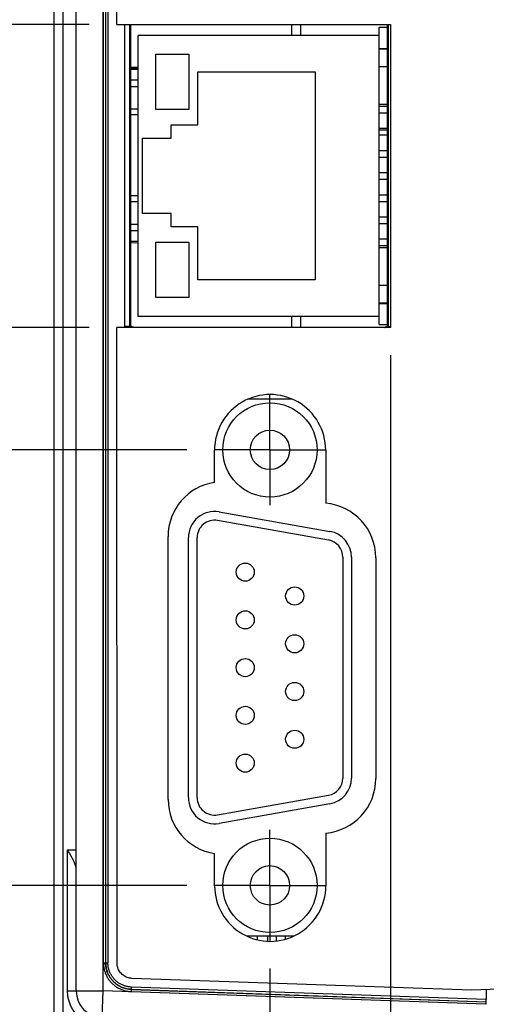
# Model space of a CAD drawing. Header units: inches. Extents: x 0 to 34, y 0 to 22.
# Tile 20 of 93: x 7.3 to 8.4, y 8.6 to 10.9. Entities that reach past the tile are written whole.
import ezdxf

# ---------------------------------------------------------------- set-up
doc = ezdxf.new("R2010")
doc.units = ezdxf.units.IN
doc.header["$LTSCALE"] = 1.87
doc.header["$MEASUREMENT"] = 0
doc.linetypes.add('CENTER', pattern=[0.6, 0.375, -0.075, 0.075, -0.075])
doc.layers.get('0').update_dxf_attribs({"linetype": 'CONTINUOUS'})
doc.layers.add('DEFAULT_1', color=7, linetype='CENTER')
doc.layers.add('DIMENSIONS', color=7, linetype='CONTINUOUS')
doc.styles.get("Standard").update_dxf_attribs({"font": 'txt', "width": 0.8})
doc.dimstyles.new('DIMSTYLE_1', dxfattribs={"dimtxt": 0.125, "dimasz": 0.18, "dimexe": 0.18, "dimexo": 0.0625, "dimgap": 0.09, "dimtad": 0, "dimtih": 1, "dimtoh": 1, "dimdec": 3, "dimzin": 4, "dimdsep": 46, "dimtxsty": 'STANDARD', "dimblk": '_FILLED', "dimblk1": '_FILLED', "dimblk2": '_FILLED', "dimcen": 0.09, "dimadec": 0, "dimazin": 0, "dimtp": 0.01, "dimtm": 0.01, "dimtfac": 1, "dimtdec": 3, "dimtofl": 0, "dimtmove": 0, "dimatfit": 3, "dimldrblk": '_FILLED', "dimfxl": 1, "dimtolj": 1, "dimtzin": 4, "dimarcsym": 0})

# ---------------------------------------------------------------- blocks, each defined once
blk = doc.blocks.new('_FILLED')
at = {"color": 0, "linetype": 'BYBLOCK'}
blk.add_solid([(0, 0), (-1, 0.174), (-1, -0.174)], dxfattribs=at)
blk = doc.blocks.new('*D12')
at = {"layer": 'DIMENSIONS', "color": 2, "linetype": 'CONTINUOUS'}
for p, q in [((6.6463, 8.8968), (6.6463, 9.2568)), ((7.6967, 8.8968), (6.5213, 8.8968)), ((8.3338, 8.5172), (6.5213, 8.5172)), ((6.6463, 8.5172), (6.6463, 8.1572))]:
    blk.add_line(p, q, dxfattribs=at)
at = {"layer": 'DIMENSIONS', "color": 2, "linetype": 'CONTINUOUS', "xscale": 0.18, "yscale": 0.18, "zscale": 0.18}
for p, rotation in [((6.6463, 8.8968), 270), ((6.6463, 8.5172), 90)]:
    blk.add_blockref('_FILLED', p, dxfattribs=dict(at, rotation=rotation))
at = {"layer": 'DIMENSIONS', "color": 2, "linetype": 'CONTINUOUS', "width": 0.8}
for s, p in [('.380', (6.0838, 8.6445)), ('[', (6.6088, 8.6445)), ('9.64', (6.7088, 8.6445)), (']', (7.1088, 8.6445))]:
    blk.add_text(s, height=0.125, dxfattribs=at).set_placement(p)
blk = doc.blocks.new('*D13')
at = {"layer": 'DIMENSIONS', "color": 2, "linetype": 'CONTINUOUS'}
for p, q in [((7.6967, 9.8806), (5.7713, 9.8806)), ((5.8963, 9.8806), (5.8963, 9.5614)), ((5.8963, 8.8968), (5.8963, 9.3114)), ((7.6967, 8.8968), (5.7713, 8.8968))]:
    blk.add_line(p, q, dxfattribs=at)
at = {"layer": 'DIMENSIONS', "color": 2, "linetype": 'CONTINUOUS', "xscale": 0.18, "yscale": 0.18, "zscale": 0.18}
for p, rotation in [((5.8963, 9.8806), 90), ((5.8963, 8.8968), 270)]:
    blk.add_blockref('_FILLED', p, dxfattribs=dict(at, rotation=rotation))
at = {"layer": 'DIMENSIONS', "color": 2, "linetype": 'CONTINUOUS', "width": 0.8}
for s, p in [('.984', (5.2838, 9.3739)), ('[', (5.8088, 9.3739)), ('24.99', (5.9088, 9.3739)), (']', (6.4088, 9.3739))]:
    blk.add_text(s, height=0.125, dxfattribs=at).set_placement(p)
blk = doc.blocks.new('*D14')
at = {"layer": 'DIMENSIONS', "color": 2, "linetype": 'CONTINUOUS'}
for p, q in [((7.4756, 10.8419), (6.5212, 10.8416)), ((6.6462, 10.8417), (6.6463, 10.6242)), ((6.6464, 10.1567), (6.6463, 10.3742)), ((7.4758, 10.1569), (6.5214, 10.1566))]:
    blk.add_line(p, q, dxfattribs=at)
at = {"layer": 'DIMENSIONS', "color": 2, "linetype": 'CONTINUOUS', "xscale": 0.18, "yscale": 0.18, "zscale": 0.18}
for p, rotation in [((6.6462, 10.8417), 90.01459), ((6.6464, 10.1567), 270.01459)]:
    blk.add_blockref('_FILLED', p, dxfattribs=dict(at, rotation=rotation))
at = {"layer": 'DIMENSIONS', "color": 2, "linetype": 'CONTINUOUS', "width": 0.8}
for s, p in [('[', (6.6088, 10.4367)), (']', (7.1088, 10.4367)), ('.685', (6.0838, 10.4367)), ('17.4', (6.7088, 10.4367))]:
    blk.add_text(s, height=0.125, dxfattribs=at).set_placement(p)
blk = doc.blocks.new('*D15')
at = {"layer": 'DIMENSIONS', "color": 2, "linetype": 'CONTINUOUS'}
for p, q in [((7.4758, 10.1569), (5.0211, 10.1562)), ((5.1461, 10.1563), (5.1463, 9.2616)), ((5.1465, 8.5164), (5.1463, 9.0116)), ((8.3338, 8.5172), (5.0215, 8.5163))]:
    blk.add_line(p, q, dxfattribs=at)
at = {"layer": 'DIMENSIONS', "color": 2, "linetype": 'CONTINUOUS', "xscale": 0.18, "yscale": 0.18, "zscale": 0.18}
for p, rotation in [((5.1461, 10.1563), 90.01459), ((5.1465, 8.5164), 270.01459)]:
    blk.add_blockref('_FILLED', p, dxfattribs=dict(at, rotation=rotation))
at = {"layer": 'DIMENSIONS', "color": 2, "linetype": 'CONTINUOUS', "width": 0.8}
for s, p in [('1.640', (4.4838, 9.0741)), ('[', (5.1088, 9.0741)), ('41.65', (5.2088, 9.0741)), (']', (5.7088, 9.0741))]:
    blk.add_text(s, height=0.125, dxfattribs=at).set_placement(p)
blk = doc.blocks.new('*D19')
at = {"layer": 'DIMENSIONS', "color": 2, "linetype": 'CONTINUOUS'}
for p, q in [((8.6364, 8.6693), (8.6364, 7.6422)), ((8.9664, 8.6693), (8.9664, 7.6422)), ((8.6364, 7.7672), (8.2764, 7.7672)), ((8.9664, 7.7672), (9.5745, 7.7672))]:
    blk.add_line(p, q, dxfattribs=at)
at = {"layer": 'DIMENSIONS', "color": 2, "linetype": 'CONTINUOUS', "xscale": 0.18, "yscale": 0.18, "zscale": 0.18}
blk.add_blockref('_FILLED', (8.6364, 7.7672), dxfattribs=at)
at = {"layer": 'DIMENSIONS', "color": 2, "linetype": 'CONTINUOUS', "xscale": 0.18, "yscale": 0.18, "zscale": 0.18, "rotation": 180}
blk.add_blockref('_FILLED', (8.9664, 7.7672), dxfattribs=at)
at = {"layer": 'DIMENSIONS', "color": 2, "linetype": 'CONTINUOUS', "width": 0.8}
for s, p in [('.330', (9.637, 7.7047)), ('[', (10.162, 7.7047)), ('8.38', (10.262, 7.7047)), (']', (10.662, 7.7047))]:
    blk.add_text(s, height=0.125, dxfattribs=at).set_placement(p)
blk = doc.blocks.new('*D20')
at = {"layer": 'DIMENSIONS', "color": 2, "linetype": 'CONTINUOUS'}
for p, q in [((7.8843, 8.7092), (7.8843, 6.1422)), ((7.3963, 8.5476), (7.3963, 6.1422)), ((7.3963, 6.2672), (7.0748, 6.2672)), ((7.8843, 6.2672), (8.2443, 6.2672))]:
    blk.add_line(p, q, dxfattribs=at)
at = {"layer": 'DIMENSIONS', "color": 2, "linetype": 'CONTINUOUS', "xscale": 0.18, "yscale": 0.18, "zscale": 0.18}
blk.add_blockref('_FILLED', (7.3963, 6.2672), dxfattribs=at)
at = {"layer": 'DIMENSIONS', "color": 2, "linetype": 'CONTINUOUS', "xscale": 0.18, "yscale": 0.18, "zscale": 0.18, "rotation": 180}
blk.add_blockref('_FILLED', (7.8843, 6.2672), dxfattribs=at)
at = {"layer": 'DIMENSIONS', "color": 2, "linetype": 'CONTINUOUS', "width": 0.8}
for s, p in [('2X ', (5.5873, 6.2047)), ('.488', (5.8873, 6.2047)), ('[', (6.4123, 6.2047)), ('12.4', (6.5123, 6.2047)), (']', (6.9123, 6.2047))]:
    blk.add_text(s, height=0.125, dxfattribs=at).set_placement(p)
blk = doc.blocks.new('*D21')
at = {"layer": 'DIMENSIONS', "color": 2, "linetype": 'CONTINUOUS'}
for p, q in [((8.1566, 10.0945), (8.1566, 6.8922)), ((7.3963, 8.5476), (7.3963, 6.8922)), ((7.3963, 7.0172), (7.0535, 7.0172)), ((8.1566, 7.0172), (8.5166, 7.0172))]:
    blk.add_line(p, q, dxfattribs=at)
at = {"layer": 'DIMENSIONS', "color": 2, "linetype": 'CONTINUOUS', "xscale": 0.18, "yscale": 0.18, "zscale": 0.18}
blk.add_blockref('_FILLED', (7.3963, 7.0172), dxfattribs=at)
at = {"layer": 'DIMENSIONS', "color": 2, "linetype": 'CONTINUOUS', "xscale": 0.18, "yscale": 0.18, "zscale": 0.18, "rotation": 180}
blk.add_blockref('_FILLED', (8.1566, 7.0172), dxfattribs=at)
at = {"layer": 'DIMENSIONS', "color": 2, "linetype": 'CONTINUOUS', "width": 0.8}
for s, p in [('.760', (5.766, 6.9547)), ('[', (6.291, 6.9547)), ('19.31', (6.391, 6.9547)), (']', (6.891, 6.9547))]:
    blk.add_text(s, height=0.125, dxfattribs=at).set_placement(p)

msp = doc.modelspace()

# ---------------------------------------------------------------- linework, layer by layer
at = {"color": 7, "linetype": 'CONTINUOUS'}
for p, q in [((7.3963, 8.6101), (7.3963, 13.4089)), ((7.4158, 13.4089), (7.4158, 8.6101)), ((7.4463, 8.6583), (7.4463, 13.3615)), ((7.5063, 13.3615), (7.5063, 8.6583)), ((7.5078, 8.7218), (7.5078, 13.2975)), ((7.5128, 13.2974), (7.5128, 8.7219)), ((7.513, 8.7219), (7.513, 13.2974)), ((7.518, 13.2973), (7.518, 8.722)), ((7.5381, 10.8419), (7.5375, 13.297)), ((7.5381, 10.8419), (8.1564, 10.842)), ((7.5565, 10.1594), (7.5565, 10.8419)), ((7.5665, 10.8419), (7.5665, 10.1594)), ((7.5696, 10.8419), (7.5701, 10.8415)), ((7.5701, 10.163), (7.5701, 10.8415)), ((7.9337, 10.8172), (7.9337, 10.842)), ((7.9533, 10.842), (7.9533, 10.8172)), ((8.1313, 10.1637), (8.1313, 10.8357)), ((8.1313, 10.8357), (8.1491, 10.8357)), ((8.1491, 10.842), (8.1491, 10.1624)), ((8.1491, 10.842), (8.1492, 10.842)), ((8.1521, 10.1594), (8.1521, 10.842)), ((8.1564, 10.842), (8.1566, 10.157)), ((7.5863, 10.1822), (7.5863, 10.8172)), ((8.1313, 10.8172), (7.5863, 10.8172)), ((7.6263, 10.6497), (7.6263, 10.7747)), ((7.6263, 10.7747), (7.7013, 10.7747)), ((7.7013, 10.7747), (7.7013, 10.6497)), ((8.1313, 10.7877), (8.1491, 10.7877)), ((8.1313, 10.7867), (8.1491, 10.7867)), ((7.5701, 10.7459), (7.5863, 10.7455)), ((8.1313, 10.7467), (8.1491, 10.7467)), ((7.5701, 10.7441), (7.5863, 10.7437)), ((7.5701, 10.7411), (7.5863, 10.7407)), ((7.7213, 10.6147), (7.7213, 10.7347)), ((7.7213, 10.7347), (7.9863, 10.7347)), ((7.9863, 10.7347), (7.9863, 10.2647)), ((7.5863, 10.7162), (7.5701, 10.7162)), ((7.5701, 10.702), (7.5863, 10.702)), ((8.1313, 10.6617), (8.1491, 10.6617)), ((8.1313, 10.6572), (8.1491, 10.6572)), ((7.5863, 10.6506), (7.5701, 10.6507)), ((7.7013, 10.6497), (7.6263, 10.6497)), ((8.1313, 10.6422), (8.1491, 10.6422)), ((7.6613, 10.5847), (7.6613, 10.6147)), ((7.6613, 10.6147), (7.7213, 10.6147)), ((8.1313, 10.6072), (8.1491, 10.6072)), ((8.1491, 10.6032), (8.1313, 10.6032)), ((8.1313, 10.5922), (8.1491, 10.5922)), ((7.5963, 10.4147), (7.5963, 10.5847)), ((7.5963, 10.5847), (7.6613, 10.5847)), ((8.1313, 10.5572), (8.1491, 10.5572)), ((8.1313, 10.5422), (8.1491, 10.5422)), ((8.1313, 10.5072), (8.1491, 10.5072)), ((8.1313, 10.4922), (8.1491, 10.4922)), ((8.1313, 10.4572), (8.1491, 10.4572)), ((7.5701, 10.4421), (7.5863, 10.4422)), ((8.1313, 10.4422), (8.1491, 10.4422)), ((7.6613, 10.4147), (7.5963, 10.4147)), ((7.6613, 10.3847), (7.6613, 10.4147)), ((7.5863, 10.3902), (7.5701, 10.3902)), ((8.1313, 10.4072), (8.1491, 10.4072)), ((8.1313, 10.3922), (8.1491, 10.3922)), ((7.5701, 10.376), (7.5863, 10.376)), ((7.7213, 10.3847), (7.6613, 10.3847)), ((7.7213, 10.2647), (7.7213, 10.3847)), ((7.5863, 10.3518), (7.5701, 10.3514)), ((7.5701, 10.3485), (7.5863, 10.3489)), ((7.6263, 10.2247), (7.6263, 10.3497)), ((7.6263, 10.3497), (7.7013, 10.3497)), ((7.7013, 10.3497), (7.7013, 10.2247)), ((8.1313, 10.3572), (8.1491, 10.3572)), ((8.1313, 10.3422), (8.1491, 10.3422)), ((8.1313, 10.3377), (8.1491, 10.3377)), ((7.9863, 10.2647), (7.7213, 10.2647)), ((8.1313, 10.2527), (8.1491, 10.2527)), ((7.7013, 10.2247), (7.6263, 10.2247)), ((8.1313, 10.2127), (8.1491, 10.2127)), ((8.1313, 10.2117), (8.1491, 10.2117)), ((8.1313, 10.1822), (7.5863, 10.1822)), ((7.9337, 10.1576), (7.9337, 10.1822)), ((7.9533, 10.1822), (7.9533, 10.1576)), ((8.1566, 10.157), (7.5383, 10.1569)), ((7.5387, 8.7216), (7.5383, 10.1569)), ((7.5701, 10.163), (7.5665, 10.1594)), ((7.574, 10.1569), (7.5751, 10.158)), ((7.5751, 10.158), (8.1441, 10.1574)), ((8.1313, 10.1637), (8.1491, 10.1637)), ((8.1441, 10.1574), (8.1445, 10.157)), ((8.1521, 10.1594), (8.1491, 10.1624)), ((8.1521, 10.1594), (8.1566, 10.1594)), ((7.9347, 9.9952), (7.8346, 9.9952)), ((7.9337, 9.9952), (7.9337, 9.9957)), ((7.759, 9.8072), (7.759, 9.8799)), ((8.0103, 9.88), (8.0104, 9.7602)), ((7.7694, 9.7406), (8.0198, 9.6964)), ((8.0164, 9.677), (7.766, 9.7212)), ((7.6542, 9.0909), (7.6541, 9.6849)), ((7.7001, 9.095), (7.7001, 9.6824)), ((7.7198, 9.095), (7.7198, 9.6824)), ((8.0489, 9.6383), (8.0489, 9.1392)), ((8.0686, 9.6383), (8.0686, 9.1392)), ((8.1234, 9.637), (8.1235, 9.138)), ((7.766, 9.0562), (8.0164, 9.1004)), ((8.0198, 9.081), (7.7694, 9.0368)), ((8.0106, 9.0148), (8.0106, 8.896)), ((7.4268, 8.9772), (7.4463, 8.9772)), ((7.4268, 8.6583), (7.4268, 8.9772)), ((7.7593, 8.8959), (7.7593, 8.9687)), ((7.9382, 8.7822), (7.8317, 8.7822)), ((7.8557, 8.7822), (7.8557, 8.7738)), ((7.8794, 8.7705), (7.8794, 8.7822)), ((7.899, 8.7712), (7.899, 8.7822)), ((7.9187, 8.7822), (7.9187, 8.775)), ((7.5078, 8.7218), (7.5128, 8.7218)), ((7.513, 8.722), (7.518, 8.722)), ((8.3396, 8.6601), (7.5724, 8.6867)), ((9.2178, 8.691), (8.3396, 8.6601)), ((7.4268, 8.6583), (7.5063, 8.6583)), ((7.5063, 8.6583), (7.5042, 8.5984)), ((8.3726, 8.6281), (7.5063, 8.6583)), ((7.5707, 8.6619), (7.5705, 8.6569)), ((7.5705, 8.6569), (8.3726, 8.6288)), ((7.5707, 8.6619), (7.5709, 8.662)), ((7.5707, 8.6619), (8.3728, 8.6338)), ((7.5711, 8.667), (7.5709, 8.662)), ((7.5709, 8.662), (8.373, 8.634)), ((8.3732, 8.639), (7.5711, 8.667)), ((8.3732, 8.6613), (8.3732, 8.639)), ((8.373, 8.634), (8.3728, 8.6338)), ((8.3726, 8.6288), (8.3726, 8.6281))]:
    msp.add_line(p, q, dxfattribs=at)
for centre, radius in [((7.8843, 9.8806), 0.1065), ((7.8843, 9.8806), 0.0445), ((7.8284, 9.6045), 0.0205), ((7.9402, 9.5505), 0.0205), ((7.8284, 9.4966), 0.0205), ((7.9402, 9.4426), 0.0205), ((7.8284, 9.3887), 0.0205), ((7.9402, 9.3348), 0.0205), ((7.8284, 9.2808), 0.0205), ((7.9402, 9.2269), 0.0205), ((7.8284, 9.173), 0.0205), ((7.8843, 8.8968), 0.1065), ((7.8843, 8.8968), 0.0445)]:
    msp.add_circle(centre, radius, dxfattribs=at)
for centre, radius, start, end in [((7.8847, 9.88), 0.1257, 0.012, 180.0143), ((7.7777, 9.685), 0.1237, 98.6923, 180.0146), ((7.9997, 9.637), 0.1237, 0.0146, 85.0707), ((7.7591, 9.6824), 0.0591, 80, 180), ((7.7591, 9.6824), 0.0394, 80, 180), ((8.0095, 9.6383), 0.0394, 0, 80), ((8.0095, 9.6383), 0.0591, 0, 80), ((7.9999, 9.138), 0.1237, 274.9584, 0.0146), ((8.0095, 9.1392), 0.0394, 280, 360), ((8.0095, 9.1392), 0.0591, 280, 360), ((7.7779, 9.091), 0.1237, 180.0146, 261.3369), ((7.7591, 9.095), 0.0591, 180, 280), ((7.7591, 9.095), 0.0394, 180, 280), ((7.8849, 8.896), 0.1257, 180.012, 0.0139), ((7.5063, 8.6583), 0.06, 180, 267.9975)]:
    msp.add_arc(centre, radius, start, end, dxfattribs=at)
for points in [[(7.5701, 10.8415), (7.5701, 10.8416), (7.5701, 10.8418), (7.5701, 10.8419)], [(8.1491, 10.842), (8.1491, 10.842), (8.1491, 10.842), (8.1491, 10.842)], [(7.5701, 10.6382), (7.5755, 10.6382), (7.5809, 10.6381), (7.5863, 10.6381)], [(7.5863, 10.4547), (7.5809, 10.4547), (7.5755, 10.4546), (7.5701, 10.4546)]]:
    msp.add_open_spline(points, degree=3, dxfattribs=at)
for points, knots in [([(7.5565, 10.1594), (7.5565, 10.159), (7.5566, 10.1581), (7.5567, 10.1573), (7.5567, 10.1569)], [0, 0, 0, 0, 0.49823, 1, 1, 1, 1]), ([(7.5665, 10.1594), (7.5665, 10.1594), (7.5664, 10.1594), (7.5662, 10.1594), (7.566, 10.1594), (7.5656, 10.1594), (7.5652, 10.1594), (7.5647, 10.1594), (7.5641, 10.1594), (7.5634, 10.1594), (7.5627, 10.1594), (7.5619, 10.1594), (7.5611, 10.1594), (7.5603, 10.1594), (7.5594, 10.1594), (7.5584, 10.1594), (7.5575, 10.1594), (7.5568, 10.1594), (7.5565, 10.1594)], [0, 0, 0, 0, 0.007946, 0.025031, 0.051095, 0.085893, 0.129102, 0.180335, 0.239123, 0.304923, 0.377125, 0.45506, 0.538002, 0.625187, 0.715832, 0.809105, 0.904131, 1, 1, 1, 1]), ([(7.5672, 10.1569), (7.5671, 10.157), (7.567, 10.1573), (7.5668, 10.1577), (7.5666, 10.1583), (7.5665, 10.1588), (7.5665, 10.1592), (7.5665, 10.1594)], [0, 0, 0, 0, 0.141743, 0.355749, 0.570088, 0.784821, 1, 1, 1, 1]), ([(7.5757, 10.1578), (7.5745, 10.1578), (7.5724, 10.1581), (7.5702, 10.1603), (7.5701, 10.1621), (7.5701, 10.163)], [0, 0, 0, 0, 0.406722, 0.697912, 1, 1, 1, 1]), ([(8.1491, 10.1624), (8.1491, 10.1615), (8.1489, 10.1596), (8.1469, 10.1577), (8.1454, 10.1576), (8.1447, 10.1576)], [0, 0, 0, 0, 0.39032, 0.732076, 1, 1, 1, 1]), ([(8.1521, 10.1594), (8.1521, 10.1592), (8.1521, 10.1588), (8.152, 10.1583), (8.1519, 10.1577), (8.1517, 10.1573), (8.1516, 10.1571), (8.1515, 10.157)], [0, 0, 0, 0, 0.230223, 0.459806, 0.688844, 0.917439, 1, 1, 1, 1]), ([(7.4463, 8.9335), (7.4463, 8.9341), (7.4463, 8.9352), (7.446, 8.937), (7.4456, 8.939), (7.445, 8.9411), (7.4443, 8.9435), (7.4433, 8.946), (7.4421, 8.9488), (7.4408, 8.9518), (7.4392, 8.9549), (7.4375, 8.9583), (7.4356, 8.9619), (7.4335, 8.9655), (7.4314, 8.9694), (7.4291, 8.9733), (7.4276, 8.9759), (7.4268, 8.9772)], [0, 0, 0, 0, 0.033635, 0.0711, 0.112744, 0.158978, 0.210068, 0.266454, 0.328388, 0.39599, 0.469436, 0.548399, 0.632111, 0.719792, 0.810922, 0.90464, 1, 1, 1, 1]), ([(7.5078, 8.7218), (7.5078, 8.7205), (7.5079, 8.7179), (7.5082, 8.714), (7.5088, 8.71), (7.5097, 8.7061), (7.5108, 8.7023), (7.5121, 8.6985), (7.5137, 8.6948), (7.5154, 8.6912), (7.5174, 8.6877), (7.5196, 8.6844), (7.522, 8.6812), (7.5246, 8.6781), (7.5274, 8.6752), (7.5304, 8.6725), (7.5335, 8.67), (7.5367, 8.6677), (7.5402, 8.6656), (7.5437, 8.6637), (7.5473, 8.662), (7.5511, 8.6605), (7.5549, 8.6593), (7.5588, 8.6583), (7.5627, 8.6576), (7.5666, 8.6571), (7.5692, 8.6569), (7.5705, 8.6569)], [0, 0, 0, 0, 0.039031, 0.078436, 0.118149, 0.158109, 0.19826, 0.238538, 0.278858, 0.31913, 0.359324, 0.399466, 0.439583, 0.479682, 0.519766, 0.55985, 0.599958, 0.64011, 0.680319, 0.720597, 0.760918, 0.801221, 0.841443, 0.881508, 0.921339, 0.960862, 1, 1, 1, 1]), ([(7.5128, 8.7219), (7.5128, 8.7219), (7.5129, 8.7218), (7.5129, 8.722), (7.513, 8.7219), (7.513, 8.7219)], [0, 0, 0, 0, 0.292119, 0.677413, 1, 1, 1, 1]), ([(7.5707, 8.6619), (7.5694, 8.6619), (7.5669, 8.6621), (7.563, 8.6626), (7.5593, 8.6633), (7.5556, 8.6643), (7.5519, 8.6655), (7.5483, 8.667), (7.5449, 8.6687), (7.5415, 8.6705), (7.5383, 8.6727), (7.5353, 8.675), (7.5323, 8.6775), (7.5296, 8.6801), (7.527, 8.683), (7.5246, 8.686), (7.5224, 8.6891), (7.5205, 8.6924), (7.5187, 8.6958), (7.5171, 8.6993), (7.5158, 8.7029), (7.5147, 8.7066), (7.5139, 8.7104), (7.5133, 8.7141), (7.5129, 8.718), (7.5128, 8.7205), (7.5128, 8.7218)], [0, 0, 0, 0, 0.041734, 0.083453, 0.125159, 0.166863, 0.208572, 0.250291, 0.292015, 0.333739, 0.37545, 0.41713, 0.458779, 0.500417, 0.542062, 0.583712, 0.625358, 0.667001, 0.708652, 0.750316, 0.791969, 0.833585, 0.875174, 0.916764, 0.958372, 1, 1, 1, 1]), ([(7.513, 8.722), (7.513, 8.7207), (7.5131, 8.7181), (7.5135, 8.7143), (7.5141, 8.7105), (7.5149, 8.7068), (7.516, 8.7031), (7.5173, 8.6995), (7.5189, 8.696), (7.5207, 8.6926), (7.5227, 8.6893), (7.5248, 8.6861), (7.5272, 8.6831), (7.5298, 8.6803), (7.5326, 8.6776), (7.5355, 8.6751), (7.5386, 8.6728), (7.5418, 8.6707), (7.5451, 8.6688), (7.5486, 8.6671), (7.5521, 8.6657), (7.5558, 8.6645), (7.5595, 8.6635), (7.5632, 8.6628), (7.567, 8.6623), (7.5696, 8.6621), (7.5709, 8.662)], [0, 0, 0, 0, 0.041666, 0.083332, 0.124999, 0.166666, 0.208333, 0.250001, 0.291669, 0.333337, 0.375004, 0.416671, 0.458336, 0.500001, 0.541665, 0.583331, 0.624997, 0.666664, 0.708332, 0.75, 0.791668, 0.833335, 0.875002, 0.916668, 0.958334, 1, 1, 1, 1]), ([(7.5711, 8.667), (7.5699, 8.6671), (7.5676, 8.6672), (7.5641, 8.6677), (7.5607, 8.6683), (7.5573, 8.6692), (7.5539, 8.6704), (7.5507, 8.6717), (7.5475, 8.6732), (7.5444, 8.675), (7.5414, 8.6769), (7.5386, 8.679), (7.5359, 8.6813), (7.5334, 8.6838), (7.531, 8.6864), (7.5288, 8.6891), (7.5268, 8.692), (7.525, 8.6951), (7.5234, 8.6982), (7.5219, 8.7014), (7.5207, 8.7048), (7.5197, 8.7082), (7.5189, 8.7116), (7.5184, 8.715), (7.5181, 8.7185), (7.518, 8.7208), (7.518, 8.722)], [0, 0, 0, 0, 0.040827, 0.082029, 0.123531, 0.165261, 0.207141, 0.249097, 0.291051, 0.332935, 0.374747, 0.416517, 0.458266, 0.500004, 0.541739, 0.583484, 0.625252, 0.667067, 0.708955, 0.750913, 0.792871, 0.834749, 0.876474, 0.917972, 0.95917, 1, 1, 1, 1]), ([(7.5724, 8.6867), (7.5689, 8.6868), (7.5617, 8.6882), (7.5522, 8.6934), (7.5446, 8.7012), (7.5398, 8.7109), (7.5387, 8.7181), (7.5387, 8.7216)], [0, 0, 0, 0, 0.20065, 0.400527, 0.600342, 0.800249, 1, 1, 1, 1]), ([(7.5041, 8.5784), (7.5025, 8.5784), (7.4993, 8.5786), (7.4947, 8.5792), (7.49, 8.5801), (7.4854, 8.5812), (7.4809, 8.5826), (7.4765, 8.5843), (7.4721, 8.5862), (7.4679, 8.5884), (7.4639, 8.5908), (7.4599, 8.5935), (7.4562, 8.5963), (7.4526, 8.5994), (7.4492, 8.6027), (7.4461, 8.6062), (7.4431, 8.6099), (7.4403, 8.6138), (7.4378, 8.6178), (7.4355, 8.6219), (7.4335, 8.6262), (7.4318, 8.6306), (7.4302, 8.6351), (7.429, 8.6397), (7.428, 8.6443), (7.4273, 8.649), (7.4269, 8.6536), (7.4268, 8.6568), (7.4268, 8.6583)], [0, 0, 0, 0, 0.038439, 0.076872, 0.115326, 0.153798, 0.192282, 0.230776, 0.269284, 0.307813, 0.346354, 0.384875, 0.423347, 0.461788, 0.50025, 0.538767, 0.577308, 0.615827, 0.65431, 0.692778, 0.731255, 0.769752, 0.808276, 0.846815, 0.885318, 0.923726, 0.961984, 1, 1, 1, 1]), ([(8.3726, 8.6288), (8.3726, 8.6298), (8.3726, 8.6313), (8.3728, 8.6328), (8.3727, 8.6337), (8.3728, 8.6338)], [0, 0, 0, 0, 0.549452, 0.892103, 1, 1, 1, 1]), ([(8.373, 8.634), (8.3731, 8.6342), (8.373, 8.6351), (8.3732, 8.6367), (8.3732, 8.6382), (8.3732, 8.639)], [0, 0, 0, 0, 0.131705, 0.497995, 1, 1, 1, 1])]:
    msp.add_open_spline(points, degree=3, knots=knots, dxfattribs=at)
at = {"layer": 'DEFAULT_1', "color": 7, "linetype": 'CENTER'}
for p, q in [((7.8843, 9.8806), (7.8843, 10.0057)), ((7.8843, 9.8806), (7.7592, 9.8806)), ((7.8843, 9.8806), (8.0094, 9.8806)), ((7.8843, 9.8806), (7.8843, 9.7555)), ((7.8843, 8.8968), (7.8843, 9.0219)), ((7.8843, 8.8968), (7.7592, 8.8968)), ((7.8843, 8.8968), (8.0094, 8.8968)), ((7.8843, 8.8968), (7.8843, 8.7717))]:
    msp.add_line(p, q, dxfattribs=at)

# ---------------------------------------------------------------- dimensions: what is measured, and where the dimension line sits
at = {"layer": 'DIMENSIONS', "color": 2, "linetype": 'CONTINUOUS'}
for base, p1, p2, angle, picture, middle in [((6.6462, 10.8417), (7.4758, 10.1569), (7.4756, 10.8419), 90.0146, '*D14', (6.6463, 10.4992)), ((5.1465, 8.5164), (7.4758, 10.1569), (8.3338, 8.5172), 270.0146, '*D15', (5.1463, 9.1366)), ((5.8963, 9.8806), (7.6967, 8.8968), (7.6967, 9.8806), 90, '*D13', (5.8963, 9.4364)), ((6.6463, 8.5172), (7.6967, 8.8968), (8.3338, 8.5172), 270, '*D12', (6.6463, 8.707)), ((8.6364, 7.7672), (8.9664, 8.6693), (8.6364, 8.6693), 180, '*D19', (10.1995, 7.7672))]:
    dim = msp.add_linear_dim(base=base, p1=p1, p2=p2, angle=angle, dimstyle='DIMSTYLE_1', dxfattribs=at)
    dim.commit()
    dim.dimension.update_dxf_attribs({"geometry": picture, "text_midpoint": middle, "dimtype": 160})
dim = msp.add_linear_dim(base=(8.1566, 7.0172), p1=(7.3963, 8.5476), p2=(8.1566, 10.0945), dimstyle='DIMSTYLE_1', dxfattribs=at)
dim.commit()
dim.dimension.update_dxf_attribs({"geometry": '*D21', "text_midpoint": (6.3785, 7.0172), "dimtype": 160})
dim = msp.add_linear_dim(base=(7.8843, 6.2672), p1=(7.3963, 8.5476), p2=(7.8843, 8.7092), text='2X <>', dimstyle='DIMSTYLE_1', dxfattribs=at)
dim.commit()
dim.dimension.update_dxf_attribs({"geometry": '*D20', "text_midpoint": (6.2998, 6.2672), "dimtype": 160})

doc.saveas('drawing.dxf')
